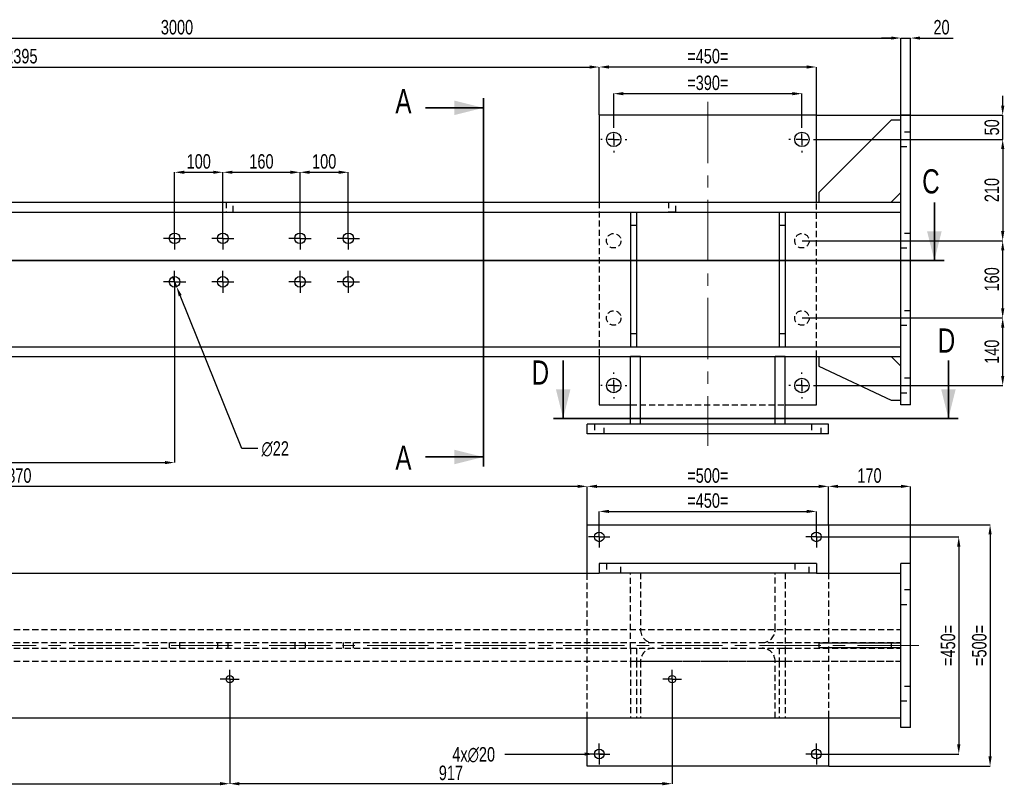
# Model space of a CAD drawing. Header units: millimetres. Extents: x 0 to 1189, y 0 to 841.
# Tile 23 of 29: x 757 to 961, y 454 to 612. Entities that reach past the tile are written whole.
import ezdxf

# ---------------------------------------------------------------- set-up
doc = ezdxf.new("R2010")
doc.units = ezdxf.units.MM
doc.header["$PDSIZE"] = -1
doc.linetypes.add('CENTERX2', pattern=[20.32, 12.7, -2.54, 2.54, -2.54])
doc.linetypes.add('HIDDEN', pattern=[1.905, 1.27, -0.635])
for name, color, linetype in [('COTES', 1, 'Continuous'), ('TRAIT-MIXTES', 3, 'CENTERX2'), ('TRAIT-TIRET', 2, 'HIDDEN')]:
    doc.layers.add(name, color=color, linetype=linetype)
doc.layers.add('TRAIT-FORT', color=4, linetype='Continuous', lineweight=25)
doc.styles.add('SLDTEXTSTYLE0', font='TXT', dxfattribs={"width": 0.75})
doc.dimstyles.new('SLDDIMSTYLE0', dxfattribs={"dimtxt": 3, "dimasz": 2, "dimexe": 0, "dimexo": 0.0625, "dimgap": 0.75, "dimtad": 1, "dimdec": 0, "dimlfac": 10, "dimrnd": 1e-09, "dimzin": 12, "dimdsep": 46, "dimtxsty": 'SLDTEXTSTYLE0', "dimsah": 1, "dimcen": 0.09, "dimadec": 0, "dimazin": 3, "dimtfac": 1, "dimtdec": 0, "dimtofl": 0, "dimtmove": 0, "dimatfit": 3, "dimfxl": 1, "dimfrac": 2, "dimtolj": 1, "dimtzin": 12, "dimarcsym": 0})
doc.dimstyles.new('SLDDIMSTYLE1', dxfattribs={"dimtxt": 3, "dimasz": 2, "dimexe": 0, "dimexo": 0.0625, "dimgap": 0.75, "dimtad": 1, "dimdec": 0, "dimlfac": 10, "dimrnd": 1e-09, "dimzin": 12, "dimdsep": 46, "dimtxsty": 'SLDTEXTSTYLE0', "dimsah": 1, "dimcen": 0.09, "dimadec": 0, "dimazin": 3, "dimtfac": 1, "dimtdec": 0, "dimtmove": 0, "dimatfit": 0, "dimfxl": 1, "dimfrac": 2, "dimtolj": 1, "dimtzin": 12, "dimarcsym": 0})
doc.dimstyles.new('SLDDIMSTYLE2', dxfattribs={"dimtxt": 3, "dimasz": 2, "dimexe": 0, "dimexo": 0.0625, "dimgap": 0.75, "dimtad": 0, "dimtih": 1, "dimtoh": 1, "dimdec": 0, "dimlfac": 10, "dimrnd": 1e-09, "dimzin": 12, "dimdsep": 46, "dimtxsty": 'SLDTEXTSTYLE0', "dimblk1": 'NONE', "dimsah": 1, "dimcen": 0, "dimadec": 0, "dimazin": 3, "dimtfac": 1, "dimtdec": 0, "dimtmove": 0, "dimatfit": 3, "dimldrblk": 'NONE', "dimfxl": 1, "dimfrac": 2, "dimtolj": 1, "dimtzin": 12, "dimarcsym": 0})
doc.dimstyles.new('SLDDIMSTYLE3', dxfattribs={"dimtxt": 3, "dimasz": 2, "dimexe": 0, "dimexo": 0.0625, "dimgap": 0.75, "dimtad": 0, "dimtih": 1, "dimtoh": 1, "dimdec": 0, "dimlfac": 10, "dimrnd": 1e-09, "dimzin": 12, "dimdsep": 46, "dimtxsty": 'SLDTEXTSTYLE0', "dimblk1": 'NONE', "dimsah": 1, "dimcen": 0, "dimadec": 0, "dimazin": 3, "dimtfac": 1, "dimtdec": 0, "dimtmove": 0, "dimatfit": 3, "dimldrblk": 'NONE', "dimfxl": 1, "dimfrac": 2, "dimtolj": 1, "dimtzin": 12, "dimarcsym": 0})

# ---------------------------------------------------------------- blocks, each defined once
blk = doc.blocks.new('_D_37')
at = {"layer": 'COTES', "color": 0, "lineweight": -2, "transparency": 16777216}
for p, q in [((686.75, 473.63), (686.75, 453.99)), ((800.97, 473.63), (800.97, 453.99)), ((688.75, 453.99), (798.97, 453.99))]:
    blk.add_line(p, q, dxfattribs=at)
at = {"layer": 'COTES', "color": 0, "transparency": 16777216}
for points in [[(688.75, 454.33), (688.75, 453.66), (686.75, 453.99)], [(798.97, 454.33), (798.97, 453.66), (800.97, 453.99)]]:
    blk.add_solid(points, dxfattribs=at)
at = {"layer": 'Defpoints', "color": 0, "transparency": 16777216}
for p in [(686.75, 473.69), (800.97, 473.69), (800.97, 453.99)]:
    blk.add_point(p, dxfattribs=at)
at = {"layer": 'COTES', "color": 0, "transparency": 16777216, "insert": (743.86, 457.74), "char_height": 3, "attachment_point": 2, "style": 'SLDTEXTSTYLE0'}
blk.add_mtext('\\A1;1142', dxfattribs=at)
blk = doc.blocks.new('_D_38')
at = {"layer": 'COTES', "color": 0, "lineweight": -2, "transparency": 16777216}
for p, q in [((800.97, 473.63), (800.97, 453.99)), ((892.65, 473.63), (892.65, 453.99)), ((890.65, 453.99), (802.97, 453.99))]:
    blk.add_line(p, q, dxfattribs=at)
at = {"layer": 'COTES', "color": 0, "transparency": 16777216}
for points in [[(802.97, 454.33), (802.97, 453.66), (800.97, 453.99)], [(890.65, 454.33), (890.65, 453.66), (892.65, 453.99)]]:
    blk.add_solid(points, dxfattribs=at)
at = {"layer": 'Defpoints', "color": 0, "transparency": 16777216}
for p in [(800.97, 473.69), (892.65, 473.69), (800.97, 453.99)]:
    blk.add_point(p, dxfattribs=at)
at = {"layer": 'COTES', "color": 0, "transparency": 16777216, "insert": (846.81, 457.74), "char_height": 3, "attachment_point": 2, "style": 'SLDTEXTSTYLE0'}
blk.add_mtext('\\A1;917', dxfattribs=at)
blk = doc.blocks.new('_D_40')
at = {"layer": 'COTES', "color": 0, "lineweight": -2, "transparency": 16777216}
for p, q in [((925.11, 507.64), (958.54, 507.64)), ((958.54, 505.64), (958.54, 459.64)), ((925.11, 457.64), (958.54, 457.64))]:
    blk.add_line(p, q, dxfattribs=at)
at = {"layer": 'COTES', "color": 0, "transparency": 16777216}
for points in [[(958.2, 505.64), (958.87, 505.64), (958.54, 507.64)], [(958.2, 459.64), (958.87, 459.64), (958.54, 457.64)]]:
    blk.add_solid(points, dxfattribs=at)
at = {"layer": 'Defpoints', "color": 0, "transparency": 16777216}
for p in [(925.05, 507.64), (925.05, 457.64), (958.54, 457.64)]:
    blk.add_point(p, dxfattribs=at)
at = {"layer": 'COTES', "color": 0, "transparency": 16777216, "insert": (954.79, 482.64), "char_height": 3, "attachment_point": 2, "rotation": 90, "style": 'SLDTEXTSTYLE0'}
blk.add_mtext('\\A1;=500=', dxfattribs=at)
blk = doc.blocks.new('_D_41')
at = {"layer": 'COTES', "color": 0, "lineweight": -2, "transparency": 16777216}
for p, q in [((922.61, 505.14), (952.05, 505.14)), ((952.05, 503.14), (952.05, 462.14)), ((922.61, 460.14), (952.05, 460.14))]:
    blk.add_line(p, q, dxfattribs=at)
at = {"layer": 'COTES', "color": 0, "transparency": 16777216}
for points in [[(951.71, 503.14), (952.38, 503.14), (952.05, 505.14)], [(951.71, 462.14), (952.38, 462.14), (952.05, 460.14)]]:
    blk.add_solid(points, dxfattribs=at)
at = {"layer": 'Defpoints', "color": 0, "transparency": 16777216}
for p in [(922.55, 505.14), (922.55, 460.14), (952.05, 460.14)]:
    blk.add_point(p, dxfattribs=at)
at = {"layer": 'COTES', "color": 0, "transparency": 16777216, "insert": (948.3, 482.64), "char_height": 3, "attachment_point": 2, "rotation": 90, "style": 'SLDTEXTSTYLE0'}
blk.add_mtext('\\A1;=450=', dxfattribs=at)
blk = doc.blocks.new('_D_42')
at = {"layer": 'COTES', "color": 0, "lineweight": -2, "transparency": 16777216}
for p, q in [((857.98, 460.08), (874.55, 460.14)), ((878.55, 460.15), (876.55, 460.14))]:
    blk.add_line(p, q, dxfattribs=at)
at = {"layer": 'COTES', "color": 0, "transparency": 16777216}
blk.add_solid([(874.54, 460.47), (874.55, 459.8), (876.55, 460.14)], dxfattribs=at)
at = {"layer": 'Defpoints', "color": 0, "transparency": 16777216}
for p in [(876.55, 460.14), (878.55, 460.15)]:
    blk.add_point(p, dxfattribs=at)
at = {"layer": 'COTES', "color": 0, "transparency": 16777216, "insert": (847.1, 461.58), "char_height": 3, "attachment_point": 1, "style": 'SLDTEXTSTYLE0'}
blk.add_mtext('\\A1;4x∅20', dxfattribs=at)
blk = doc.blocks.new('_None')
blk = doc.blocks.new('_D_43')
at = {"layer": 'COTES', "color": 0, "lineweight": -2, "transparency": 16777216}
for p, q in [((877.55, 505.21), (877.55, 510.41)), ((879.55, 510.41), (920.55, 510.41)), ((922.55, 505.21), (922.55, 510.41))]:
    blk.add_line(p, q, dxfattribs=at)
at = {"layer": 'COTES', "color": 0, "transparency": 16777216}
for points in [[(879.55, 510.74), (879.55, 510.08), (877.55, 510.41)], [(920.55, 510.74), (920.55, 510.08), (922.55, 510.41)]]:
    blk.add_solid(points, dxfattribs=at)
at = {"layer": 'Defpoints', "color": 0, "transparency": 16777216}
for p in [(922.55, 510.41), (877.55, 505.14), (922.55, 505.14)]:
    blk.add_point(p, dxfattribs=at)
at = {"layer": 'COTES', "color": 0, "transparency": 16777216, "insert": (900.05, 514.16), "char_height": 3, "attachment_point": 2, "style": 'SLDTEXTSTYLE0'}
blk.add_mtext('\\A1;=450=', dxfattribs=at)
blk = doc.blocks.new('_D_44')
at = {"layer": 'COTES', "color": 0, "lineweight": -2, "transparency": 16777216}
for p, q in [((875.05, 507.71), (875.05, 515.6)), ((877.05, 515.6), (923.05, 515.6)), ((925.05, 507.71), (925.05, 515.6))]:
    blk.add_line(p, q, dxfattribs=at)
at = {"layer": 'COTES', "color": 0, "transparency": 16777216}
for points in [[(877.05, 515.93), (877.05, 515.27), (875.05, 515.6)], [(923.05, 515.93), (923.05, 515.27), (925.05, 515.6)]]:
    blk.add_solid(points, dxfattribs=at)
at = {"layer": 'Defpoints', "color": 0, "transparency": 16777216}
for p in [(925.05, 515.6), (875.05, 507.64), (925.05, 507.64)]:
    blk.add_point(p, dxfattribs=at)
at = {"layer": 'COTES', "color": 0, "transparency": 16777216, "insert": (900.05, 519.35), "char_height": 3, "attachment_point": 2, "style": 'SLDTEXTSTYLE0'}
blk.add_mtext('\\A1;=500=', dxfattribs=at)
blk = doc.blocks.new('_D_45')
at = {"layer": 'COTES', "color": 0, "lineweight": -2, "transparency": 16777216}
for p, q in [((925.05, 507.71), (925.05, 515.6)), ((927.05, 515.6), (940.05, 515.6)), ((942.05, 499.71), (942.05, 515.6))]:
    blk.add_line(p, q, dxfattribs=at)
at = {"layer": 'COTES', "color": 0, "transparency": 16777216}
for points in [[(927.05, 515.93), (927.05, 515.27), (925.05, 515.6)], [(940.05, 515.93), (940.05, 515.27), (942.05, 515.6)]]:
    blk.add_solid(points, dxfattribs=at)
at = {"layer": 'Defpoints', "color": 0, "transparency": 16777216}
for p in [(942.05, 515.6), (925.05, 507.64), (942.05, 499.64)]:
    blk.add_point(p, dxfattribs=at)
at = {"layer": 'COTES', "color": 0, "transparency": 16777216, "insert": (933.55, 519.35), "char_height": 3, "attachment_point": 2, "style": 'SLDTEXTSTYLE0'}
blk.add_mtext('\\A1;170', dxfattribs=at)
blk = doc.blocks.new('_D_46')
at = {"layer": 'COTES', "color": 0, "lineweight": -2, "transparency": 16777216}
for p, q in [((638.05, 499.71), (638.05, 515.6)), ((873.05, 515.6), (640.05, 515.6)), ((875.05, 507.71), (875.05, 515.6))]:
    blk.add_line(p, q, dxfattribs=at)
at = {"layer": 'COTES', "color": 0, "transparency": 16777216}
for points in [[(640.05, 515.93), (640.05, 515.27), (638.05, 515.6)], [(873.05, 515.93), (873.05, 515.27), (875.05, 515.6)]]:
    blk.add_solid(points, dxfattribs=at)
at = {"layer": 'Defpoints', "color": 0, "transparency": 16777216}
for p in [(638.05, 515.6), (875.05, 507.64), (638.05, 499.64)]:
    blk.add_point(p, dxfattribs=at)
at = {"layer": 'COTES', "color": 0, "transparency": 16777216, "insert": (756.55, 519.35), "char_height": 3, "attachment_point": 2, "style": 'SLDTEXTSTYLE0'}
blk.add_mtext('\\A1;2370', dxfattribs=at)
blk = doc.blocks.new('SW_CENTERMARKSYMBOL_36')
at = {"layer": 'TRAIT-MIXTES', "color": 0}
for p, q in [((-1.2, 0), (-1.95, 0)), ((0, 0), (-1.2, 0)), ((0, 1.2), (0, 1.95)), ((0, 0), (0, 1.2)), ((0, 0), (0, -1.2)), ((0, 0), (1.2, 0)), ((1.2, 0), (1.95, 0)), ((0, -1.2), (0, -1.95))]:
    blk.add_line(p, q, dxfattribs=at)
blk = doc.blocks.new('SW_CENTERMARKSYMBOL_37')
at = {"layer": 'TRAIT-MIXTES', "color": 0}
for p, q in [((-1.2, 0), (-1.95, 0)), ((0, 0), (-1.2, 0)), ((0, 1.2), (0, 1.95)), ((0, 0), (0, 1.2)), ((0, 0), (0, -1.2)), ((0, 0), (1.2, 0)), ((1.2, 0), (1.95, 0)), ((0, -1.2), (0, -1.95))]:
    blk.add_line(p, q, dxfattribs=at)
blk = doc.blocks.new('SW_CENTERMARKSYMBOL_38')
at = {"layer": 'TRAIT-MIXTES', "color": 0}
for p, q in [((0, 1.2), (0, 2.2)), ((-1.2, 0), (-2.2, 0)), ((0, 0), (-1.2, 0)), ((0, 0), (0, 1.2)), ((0, 0), (0, -1.2)), ((0, 0), (1.2, 0)), ((1.2, 0), (2.2, 0)), ((0, -1.2), (0, -2.2))]:
    blk.add_line(p, q, dxfattribs=at)
blk = doc.blocks.new('SW_CENTERMARKSYMBOL_39')
at = {"layer": 'TRAIT-MIXTES', "color": 0}
for p, q in [((0, 1.2), (0, 2.2)), ((-1.2, 0), (-2.2, 0)), ((0, 0), (-1.2, 0)), ((0, 0), (0, 1.2)), ((0, 0), (0, -1.2)), ((0, 0), (1.2, 0)), ((1.2, 0), (2.2, 0)), ((0, -1.2), (0, -2.2))]:
    blk.add_line(p, q, dxfattribs=at)
blk = doc.blocks.new('SW_CENTERMARKSYMBOL_40')
at = {"layer": 'TRAIT-MIXTES', "color": 0}
for p, q in [((0, 1.2), (0, 2.2)), ((-1.2, 0), (-2.2, 0)), ((0, 0), (-1.2, 0)), ((0, 0), (0, 1.2)), ((0, 0), (0, -1.2)), ((0, 0), (1.2, 0)), ((1.2, 0), (2.2, 0)), ((0, -1.2), (0, -2.2))]:
    blk.add_line(p, q, dxfattribs=at)
blk = doc.blocks.new('SW_CENTERMARKSYMBOL_41')
at = {"layer": 'TRAIT-MIXTES', "color": 0}
for p, q in [((0, 1.2), (0, 2.2)), ((-1.2, 0), (-2.2, 0)), ((0, 0), (-1.2, 0)), ((0, 0), (0, 1.2)), ((0, 0), (0, -1.2)), ((0, 0), (1.2, 0)), ((1.2, 0), (2.2, 0)), ((0, -1.2), (0, -2.2))]:
    blk.add_line(p, q, dxfattribs=at)
blk = doc.blocks.new('_D_51')
at = {"layer": 'COTES', "color": 0, "lineweight": -2, "transparency": 16777216}
for p, q in [((640.05, 592.55), (640.05, 608.49)), ((642.05, 608.49), (938.05, 608.49)), ((940.05, 592.55), (940.05, 608.49))]:
    blk.add_line(p, q, dxfattribs=at)
at = {"layer": 'COTES', "color": 0, "transparency": 16777216}
for points in [[(642.05, 608.82), (642.05, 608.16), (640.05, 608.49)], [(938.05, 608.82), (938.05, 608.16), (940.05, 608.49)]]:
    blk.add_solid(points, dxfattribs=at)
at = {"layer": 'Defpoints', "color": 0, "transparency": 16777216}
for p in [(940.05, 608.49), (640.05, 592.49), (940.05, 592.49)]:
    blk.add_point(p, dxfattribs=at)
at = {"layer": 'COTES', "color": 0, "transparency": 16777216, "insert": (790.05, 612.24), "char_height": 3, "attachment_point": 2, "style": 'SLDTEXTSTYLE0'}
blk.add_mtext('\\A1;3000', dxfattribs=at)
blk = doc.blocks.new('_D_52')
at = {"layer": 'COTES', "color": 0, "lineweight": -2, "transparency": 16777216}
for p, q in [((938.05, 608.49), (936.05, 608.49)), ((940.05, 592.55), (940.05, 608.49)), ((940.05, 608.49), (942.05, 608.49)), ((942.05, 592.55), (942.05, 608.49)), ((944.05, 608.49), (950.92, 608.49))]:
    blk.add_line(p, q, dxfattribs=at)
at = {"layer": 'COTES', "color": 0, "transparency": 16777216}
for points in [[(938.05, 608.82), (938.05, 608.16), (940.05, 608.49)], [(944.05, 608.82), (944.05, 608.16), (942.05, 608.49)]]:
    blk.add_solid(points, dxfattribs=at)
at = {"layer": 'Defpoints', "color": 0, "transparency": 16777216}
for p in [(940.05, 608.49), (940.05, 592.49), (942.05, 592.49)]:
    blk.add_point(p, dxfattribs=at)
at = {"layer": 'COTES', "color": 0, "transparency": 16777216, "insert": (948.48, 612.24), "char_height": 3, "attachment_point": 2, "style": 'SLDTEXTSTYLE0'}
blk.add_mtext('\\A1;20', dxfattribs=at)
blk = doc.blocks.new('_D_53')
at = {"layer": 'COTES', "color": 0, "lineweight": -2, "transparency": 16777216}
for p, q in [((638.05, 592.55), (638.05, 602.49)), ((640.05, 602.49), (875.55, 602.49)), ((877.55, 592.55), (877.55, 602.49))]:
    blk.add_line(p, q, dxfattribs=at)
at = {"layer": 'COTES', "color": 0, "transparency": 16777216}
for points in [[(640.05, 602.82), (640.05, 602.16), (638.05, 602.49)], [(875.55, 602.82), (875.55, 602.16), (877.55, 602.49)]]:
    blk.add_solid(points, dxfattribs=at)
at = {"layer": 'Defpoints', "color": 0, "transparency": 16777216}
for p in [(877.55, 602.49), (638.05, 592.49), (877.55, 592.49)]:
    blk.add_point(p, dxfattribs=at)
at = {"layer": 'COTES', "color": 0, "transparency": 16777216, "insert": (757.8, 606.24), "char_height": 3, "attachment_point": 2, "style": 'SLDTEXTSTYLE0'}
blk.add_mtext('\\A1;2395', dxfattribs=at)
blk = doc.blocks.new('_D_54')
at = {"layer": 'COTES', "color": 0, "lineweight": -2, "transparency": 16777216}
for p, q in [((877.55, 592.55), (877.55, 602.49)), ((920.55, 602.49), (879.55, 602.49)), ((922.55, 592.55), (922.55, 602.49))]:
    blk.add_line(p, q, dxfattribs=at)
at = {"layer": 'COTES', "color": 0, "transparency": 16777216}
for points in [[(879.55, 602.82), (879.55, 602.16), (877.55, 602.49)], [(920.55, 602.82), (920.55, 602.16), (922.55, 602.49)]]:
    blk.add_solid(points, dxfattribs=at)
at = {"layer": 'Defpoints', "color": 0, "transparency": 16777216}
for p in [(877.55, 602.49), (877.55, 592.49), (922.55, 592.49)]:
    blk.add_point(p, dxfattribs=at)
at = {"layer": 'COTES', "color": 0, "transparency": 16777216, "insert": (900.05, 606.24), "char_height": 3, "attachment_point": 2, "style": 'SLDTEXTSTYLE0'}
blk.add_mtext('\\A1;=450=', dxfattribs=at)
blk = doc.blocks.new('_D_58')
at = {"layer": 'COTES', "color": 0, "lineweight": -2, "transparency": 16777216}
for p, q in [((789.55, 569.35), (789.55, 580.68)), ((791.55, 580.68), (797.55, 580.68)), ((799.55, 569.35), (799.55, 580.68))]:
    blk.add_line(p, q, dxfattribs=at)
at = {"layer": 'COTES', "color": 0, "transparency": 16777216}
for points in [[(791.55, 581.01), (791.55, 580.35), (789.55, 580.68)], [(797.55, 581.01), (797.55, 580.35), (799.55, 580.68)]]:
    blk.add_solid(points, dxfattribs=at)
at = {"layer": 'Defpoints', "color": 0, "transparency": 16777216}
for p in [(799.55, 580.68), (789.55, 569.29), (799.55, 569.29)]:
    blk.add_point(p, dxfattribs=at)
at = {"layer": 'COTES', "color": 0, "transparency": 16777216, "insert": (794.55, 584.43), "char_height": 3, "attachment_point": 2, "style": 'SLDTEXTSTYLE0'}
blk.add_mtext('\\A1;100', dxfattribs=at)
blk = doc.blocks.new('_D_59')
at = {"layer": 'COTES', "color": 0, "lineweight": -2, "transparency": 16777216}
for p, q in [((799.55, 569.35), (799.55, 580.68)), ((801.55, 580.68), (813.55, 580.68)), ((815.55, 569.35), (815.55, 580.68))]:
    blk.add_line(p, q, dxfattribs=at)
at = {"layer": 'COTES', "color": 0, "transparency": 16777216}
for points in [[(801.55, 581.01), (801.55, 580.35), (799.55, 580.68)], [(813.55, 581.01), (813.55, 580.35), (815.55, 580.68)]]:
    blk.add_solid(points, dxfattribs=at)
at = {"layer": 'Defpoints', "color": 0, "transparency": 16777216}
for p in [(815.55, 580.68), (799.55, 569.29), (815.55, 569.29)]:
    blk.add_point(p, dxfattribs=at)
at = {"layer": 'COTES', "color": 0, "transparency": 16777216, "insert": (807.55, 584.43), "char_height": 3, "attachment_point": 2, "style": 'SLDTEXTSTYLE0'}
blk.add_mtext('\\A1;160', dxfattribs=at)
blk = doc.blocks.new('_D_60')
at = {"layer": 'COTES', "color": 0, "lineweight": -2, "transparency": 16777216}
for p, q in [((815.55, 569.35), (815.55, 580.68)), ((817.55, 580.68), (823.55, 580.68)), ((825.55, 569.35), (825.55, 580.68))]:
    blk.add_line(p, q, dxfattribs=at)
at = {"layer": 'COTES', "color": 0, "transparency": 16777216}
for points in [[(817.55, 581.01), (817.55, 580.35), (815.55, 580.68)], [(823.55, 581.01), (823.55, 580.35), (825.55, 580.68)]]:
    blk.add_solid(points, dxfattribs=at)
at = {"layer": 'Defpoints', "color": 0, "transparency": 16777216}
for p in [(825.55, 580.68), (815.55, 569.29), (825.55, 569.29)]:
    blk.add_point(p, dxfattribs=at)
at = {"layer": 'COTES', "color": 0, "transparency": 16777216, "insert": (820.55, 584.43), "char_height": 3, "attachment_point": 2, "style": 'SLDTEXTSTYLE0'}
blk.add_mtext('\\A1;100', dxfattribs=at)
blk = doc.blocks.new('_D_62')
at = {"layer": 'COTES', "color": 0, "lineweight": -2, "transparency": 16777216}
for p, q in [((675.35, 555.63), (675.35, 520.53)), ((789.55, 555.63), (789.55, 520.53)), ((677.35, 520.53), (787.55, 520.53))]:
    blk.add_line(p, q, dxfattribs=at)
at = {"layer": 'COTES', "color": 0, "transparency": 16777216}
for points in [[(677.35, 520.86), (677.35, 520.2), (675.35, 520.53)], [(787.55, 520.86), (787.55, 520.2), (789.55, 520.53)]]:
    blk.add_solid(points, dxfattribs=at)
at = {"layer": 'Defpoints', "color": 0, "transparency": 16777216}
for p in [(675.35, 555.69), (789.55, 555.69), (789.55, 520.53)]:
    blk.add_point(p, dxfattribs=at)
at = {"layer": 'COTES', "color": 0, "transparency": 16777216, "insert": (732.45, 524.28), "char_height": 3, "attachment_point": 2, "style": 'SLDTEXTSTYLE0'}
blk.add_mtext('\\A1;1142', dxfattribs=at)
blk = doc.blocks.new('_D_63')
at = {"layer": 'COTES', "color": 0, "lineweight": -2, "transparency": 16777216}
for p, q in [((880.55, 590.25), (880.55, 596.97)), ((882.55, 596.97), (917.55, 596.97)), ((919.55, 590.25), (919.55, 596.97))]:
    blk.add_line(p, q, dxfattribs=at)
at = {"layer": 'COTES', "color": 0, "transparency": 16777216}
for points in [[(882.55, 597.3), (882.55, 596.63), (880.55, 596.97)], [(917.55, 597.3), (917.55, 596.63), (919.55, 596.97)]]:
    blk.add_solid(points, dxfattribs=at)
at = {"layer": 'Defpoints', "color": 0, "transparency": 16777216}
for p in [(919.55, 596.97), (880.55, 590.19), (919.55, 590.19)]:
    blk.add_point(p, dxfattribs=at)
at = {"layer": 'COTES', "color": 0, "transparency": 16777216, "insert": (900.05, 600.72), "char_height": 3, "attachment_point": 2, "style": 'SLDTEXTSTYLE0'}
blk.add_mtext('\\A1;=390=', dxfattribs=at)
blk = doc.blocks.new('_D_64')
at = {"layer": 'COTES', "color": 0, "lineweight": -2, "transparency": 16777216}
for p, q in [((961.15, 594.49), (961.15, 596.49)), ((922.61, 592.49), (961.15, 592.49)), ((961.15, 587.49), (961.15, 592.49)), ((922.31, 587.49), (961.15, 587.49)), ((961.15, 585.49), (961.15, 583.49))]:
    blk.add_line(p, q, dxfattribs=at)
at = {"layer": 'COTES', "color": 0, "transparency": 16777216}
for points in [[(960.82, 594.49), (961.49, 594.49), (961.15, 592.49)], [(960.82, 585.49), (961.49, 585.49), (961.15, 587.49)]]:
    blk.add_solid(points, dxfattribs=at)
at = {"layer": 'Defpoints', "color": 0, "transparency": 16777216}
for p in [(922.55, 592.49), (961.15, 592.49), (922.25, 587.49)]:
    blk.add_point(p, dxfattribs=at)
at = {"layer": 'COTES', "color": 0, "transparency": 16777216, "insert": (957.4, 589.99), "char_height": 3, "attachment_point": 2, "rotation": 90, "style": 'SLDTEXTSTYLE0'}
blk.add_mtext('\\A1;50', dxfattribs=at)
blk = doc.blocks.new('_D_65')
at = {"layer": 'COTES', "color": 0, "lineweight": -2, "transparency": 16777216}
for p, q in [((922.31, 587.49), (961.15, 587.49)), ((961.15, 585.49), (961.15, 568.49)), ((919.61, 566.49), (961.15, 566.49))]:
    blk.add_line(p, q, dxfattribs=at)
at = {"layer": 'COTES', "color": 0, "transparency": 16777216}
for points in [[(960.82, 585.49), (961.49, 585.49), (961.15, 587.49)], [(960.82, 568.49), (961.49, 568.49), (961.15, 566.49)]]:
    blk.add_solid(points, dxfattribs=at)
at = {"layer": 'Defpoints', "color": 0, "transparency": 16777216}
for p in [(922.25, 587.49), (919.55, 566.49), (961.15, 566.49)]:
    blk.add_point(p, dxfattribs=at)
at = {"layer": 'COTES', "color": 0, "transparency": 16777216, "insert": (957.4, 576.99), "char_height": 3, "attachment_point": 2, "rotation": 90, "style": 'SLDTEXTSTYLE0'}
blk.add_mtext('\\A1;210', dxfattribs=at)
blk = doc.blocks.new('_D_66')
at = {"layer": 'COTES', "color": 0, "lineweight": -2, "transparency": 16777216}
for p, q in [((919.61, 566.49), (961.15, 566.49)), ((961.15, 552.49), (961.15, 564.49)), ((919.61, 550.49), (961.15, 550.49))]:
    blk.add_line(p, q, dxfattribs=at)
at = {"layer": 'COTES', "color": 0, "transparency": 16777216}
for points in [[(960.82, 564.49), (961.49, 564.49), (961.15, 566.49)], [(960.82, 552.49), (961.49, 552.49), (961.15, 550.49)]]:
    blk.add_solid(points, dxfattribs=at)
at = {"layer": 'Defpoints', "color": 0, "transparency": 16777216}
for p in [(919.55, 566.49), (961.15, 566.49), (919.55, 550.49)]:
    blk.add_point(p, dxfattribs=at)
at = {"layer": 'COTES', "color": 0, "transparency": 16777216, "insert": (957.4, 558.49), "char_height": 3, "attachment_point": 2, "rotation": 90, "style": 'SLDTEXTSTYLE0'}
blk.add_mtext('\\A1;160', dxfattribs=at)
blk = doc.blocks.new('_D_67')
at = {"layer": 'COTES', "color": 0, "lineweight": -2, "transparency": 16777216}
for p, q in [((919.61, 550.49), (961.15, 550.49)), ((961.15, 538.49), (961.15, 548.49)), ((922.31, 536.49), (961.15, 536.49))]:
    blk.add_line(p, q, dxfattribs=at)
at = {"layer": 'COTES', "color": 0, "transparency": 16777216}
for points in [[(960.82, 548.49), (961.49, 548.49), (961.15, 550.49)], [(960.82, 538.49), (961.49, 538.49), (961.15, 536.49)]]:
    blk.add_solid(points, dxfattribs=at)
at = {"layer": 'Defpoints', "color": 0, "transparency": 16777216}
for p in [(919.55, 550.49), (961.15, 550.49), (922.25, 536.49)]:
    blk.add_point(p, dxfattribs=at)
at = {"layer": 'COTES', "color": 0, "transparency": 16777216, "insert": (957.4, 543.49), "char_height": 3, "attachment_point": 2, "rotation": 90, "style": 'SLDTEXTSTYLE0'}
blk.add_mtext('\\A1;140', dxfattribs=at)
blk = doc.blocks.new('_D_70')
at = {"layer": 'COTES', "color": 0, "lineweight": -2, "transparency": 16777216}
for p, q in [((789.14, 559.01), (789.97, 556.97)), ((803.51, 523.45), (790.71, 555.12)), ((806.81, 523.45), (803.51, 523.45))]:
    blk.add_line(p, q, dxfattribs=at)
at = {"layer": 'COTES', "color": 0, "transparency": 16777216}
blk.add_solid([(791.02, 555.24), (790.41, 554.99), (789.97, 556.97)], dxfattribs=at)
at = {"layer": 'Defpoints', "color": 0, "transparency": 16777216}
for p in [(789.14, 559.01), (789.97, 556.97)]:
    blk.add_point(p, dxfattribs=at)
at = {"layer": 'COTES', "color": 0, "transparency": 16777216, "insert": (807.56, 524.95), "char_height": 3, "attachment_point": 1, "style": 'SLDTEXTSTYLE0'}
blk.add_mtext('\\A1;∅22', dxfattribs=at)
blk = doc.blocks.new('SW_CENTERMARKSYMBOL_50')
at = {"layer": 'TRAIT-MIXTES', "color": 0}
for p, q in [((0, 1.2), (0, 2.3)), ((-1.2, 0), (-2.3, 0)), ((0, 0), (-1.2, 0)), ((0, 0), (0, 1.2)), ((0, 0), (0, -1.2)), ((0, 0), (1.2, 0)), ((1.2, 0), (2.3, 0)), ((0, -1.2), (0, -2.3))]:
    blk.add_line(p, q, dxfattribs=at)
blk = doc.blocks.new('SW_CENTERMARKSYMBOL_51')
at = {"layer": 'TRAIT-MIXTES', "color": 0}
for p, q in [((0, 1.2), (0, 2.3)), ((-1.2, 0), (-2.3, 0)), ((0, 0), (-1.2, 0)), ((0, 0), (0, 1.2)), ((0, 0), (0, -1.2)), ((0, 0), (1.2, 0)), ((1.2, 0), (2.3, 0)), ((0, -1.2), (0, -2.3))]:
    blk.add_line(p, q, dxfattribs=at)
blk = doc.blocks.new('SW_CENTERMARKSYMBOL_52')
at = {"layer": 'TRAIT-MIXTES', "color": 0}
for p, q in [((0, 1.2), (0, 2.3)), ((-1.2, 0), (-2.3, 0)), ((0, 0), (-1.2, 0)), ((0, 0), (0, 1.2)), ((0, 0), (0, -1.2)), ((0, 0), (1.2, 0)), ((1.2, 0), (2.3, 0)), ((0, -1.2), (0, -2.3))]:
    blk.add_line(p, q, dxfattribs=at)
blk = doc.blocks.new('SW_CENTERMARKSYMBOL_53')
at = {"layer": 'TRAIT-MIXTES', "color": 0}
for p, q in [((0, 1.2), (0, 2.3)), ((-1.2, 0), (-2.3, 0)), ((0, 0), (-1.2, 0)), ((0, 0), (0, 1.2)), ((0, 0), (0, -1.2)), ((0, 0), (1.2, 0)), ((1.2, 0), (2.3, 0)), ((0, -1.2), (0, -2.3))]:
    blk.add_line(p, q, dxfattribs=at)
blk = doc.blocks.new('SW_CENTERMARKSYMBOL_54')
at = {"layer": 'TRAIT-MIXTES', "color": 0}
for p, q in [((0, 1.2), (0, 2.3)), ((-1.2, 0), (-2.3, 0)), ((0, 0), (-1.2, 0)), ((0, 0), (0, 1.2)), ((0, 0), (0, -1.2)), ((0, 0), (1.2, 0)), ((1.2, 0), (2.3, 0)), ((0, -1.2), (0, -2.3))]:
    blk.add_line(p, q, dxfattribs=at)
blk = doc.blocks.new('SW_CENTERMARKSYMBOL_55')
at = {"layer": 'TRAIT-MIXTES', "color": 0}
for p, q in [((0, 1.2), (0, 2.3)), ((-1.2, 0), (-2.3, 0)), ((0, 0), (-1.2, 0)), ((0, 0), (0, 1.2)), ((0, 0), (0, -1.2)), ((0, 0), (1.2, 0)), ((1.2, 0), (2.3, 0)), ((0, -1.2), (0, -2.3))]:
    blk.add_line(p, q, dxfattribs=at)
blk = doc.blocks.new('SW_CENTERMARKSYMBOL_56')
at = {"layer": 'TRAIT-MIXTES', "color": 0}
for p, q in [((0, 1.2), (0, 2.3)), ((-1.2, 0), (-2.3, 0)), ((0, 0), (-1.2, 0)), ((0, 0), (0, 1.2)), ((0, 0), (0, -1.2)), ((0, 0), (1.2, 0)), ((1.2, 0), (2.3, 0)), ((0, -1.2), (0, -2.3))]:
    blk.add_line(p, q, dxfattribs=at)
blk = doc.blocks.new('SW_CENTERMARKSYMBOL_57')
at = {"layer": 'TRAIT-MIXTES', "color": 0}
for p, q in [((0, 1.2), (0, 2.3)), ((-1.2, 0), (-2.3, 0)), ((0, 0), (-1.2, 0)), ((0, 0), (0, 1.2)), ((0, 0), (0, -1.2)), ((0, 0), (1.2, 0)), ((1.2, 0), (2.3, 0)), ((0, -1.2), (0, -2.3))]:
    blk.add_line(p, q, dxfattribs=at)
blk = doc.blocks.new('SW_CENTERMARKSYMBOL_58')
at = {"layer": 'TRAIT-MIXTES', "color": 0}
for p, q in [((0, 2.4), (0, 2.7)), ((-2.4, 0), (-2.7, 0)), ((0, 0), (-1.2, 0)), ((0, 0), (0, 1.2)), ((0, 0), (0, -1.2)), ((0, 0), (1.2, 0)), ((2.4, 0), (2.7, 0)), ((0, -2.4), (0, -2.7))]:
    blk.add_line(p, q, dxfattribs=at)
blk = doc.blocks.new('SW_CENTERMARKSYMBOL_59')
at = {"layer": 'TRAIT-MIXTES', "color": 0}
for p, q in [((0, 2.4), (0, 2.7)), ((-2.4, 0), (-2.7, 0)), ((0, 0), (-1.2, 0)), ((0, 0), (0, 1.2)), ((0, 0), (0, -1.2)), ((0, 0), (1.2, 0)), ((2.4, 0), (2.7, 0)), ((0, -2.4), (0, -2.7))]:
    blk.add_line(p, q, dxfattribs=at)
blk = doc.blocks.new('SW_CENTERMARKSYMBOL_60')
at = {"layer": 'TRAIT-MIXTES', "color": 0}
for p, q in [((0, 2.4), (0, 2.7)), ((-2.4, 0), (-2.7, 0)), ((0, 0), (-1.2, 0)), ((0, 0), (0, 1.2)), ((0, 0), (0, -1.2)), ((0, 0), (1.2, 0)), ((2.4, 0), (2.7, 0)), ((0, -2.4), (0, -2.7))]:
    blk.add_line(p, q, dxfattribs=at)
blk = doc.blocks.new('SW_CENTERMARKSYMBOL_61')
at = {"layer": 'TRAIT-MIXTES', "color": 0}
for p, q in [((0, 2.4), (0, 2.7)), ((-2.4, 0), (-2.7, 0)), ((0, 0), (-1.2, 0)), ((0, 0), (0, 1.2)), ((0, 0), (0, -1.2)), ((0, 0), (1.2, 0)), ((2.4, 0), (2.7, 0)), ((0, -2.4), (0, -2.7))]:
    blk.add_line(p, q, dxfattribs=at)

msp = doc.modelspace()

# ---------------------------------------------------------------- linework, layer by layer
at = {"lineweight": 35}
for p, q in [((853.53, 596.04), (853.53, 519.69)), ((841.53, 594.04), (853.53, 594.04)), ((946.99, 574.41), (946.99, 562.41)), ((948.99, 562.41), (632.63, 562.41)), ((870.07, 541.69), (870.07, 529.69)), ((949.91, 541.69), (949.91, 529.69)), ((868.07, 529.69), (951.91, 529.69)), ((841.53, 521.69), (853.53, 521.69))]:
    msp.add_line(p, q, dxfattribs=at)
for points in [[(853.53, 594.04), (847.53, 595.54), (847.53, 592.54)], [(946.99, 562.41), (948.49, 568.41), (945.49, 568.41)], [(870.07, 529.69), (871.57, 535.69), (868.57, 535.69)], [(949.91, 529.69), (951.41, 535.69), (948.41, 535.69)], [(853.53, 521.69), (847.53, 523.19), (847.53, 520.19)]]:
    msp.add_solid(points, dxfattribs=at)
at = {"layer": 'TRAIT-FORT', "lineweight": 25}
for p, q in [((877.55, 592.49), (877.55, 574.49)), ((922.55, 592.49), (877.55, 592.49)), ((922.55, 574.49), (922.55, 592.49)), ((942.05, 592.49), (940.05, 592.49)), ((940.05, 532.49), (940.05, 592.49)), ((942.05, 532.49), (942.05, 592.49)), ((938.05, 591.49), (923.05, 576.49)), ((940.05, 591.49), (938.05, 591.49)), ((923.05, 576.49), (923.05, 574.49)), ((938.05, 574.49), (940.05, 576.49)), ((640.05, 574.49), (940.05, 574.49)), ((640.05, 572.44), (940.05, 572.44)), ((884.05, 572.44), (885.25, 572.44)), ((884.05, 572.44), (884.05, 544.54)), ((885.25, 572.44), (885.25, 544.54)), ((914.85, 572.44), (914.85, 544.54)), ((914.85, 572.44), (916.05, 572.44)), ((916.05, 572.44), (916.05, 544.54)), ((640.05, 544.54), (940.05, 544.54)), ((884.05, 544.54), (885.25, 544.54)), ((914.85, 544.54), (916.05, 544.54)), ((640.05, 542.49), (940.05, 542.49)), ((877.55, 542.49), (877.55, 532.49)), ((884.05, 528.49), (884.05, 542.49)), ((886.1, 542.49), (884.05, 542.49)), ((886.1, 528.49), (886.1, 542.49)), ((914, 528.49), (914, 542.49)), ((916.05, 542.49), (914, 542.49)), ((916.05, 528.49), (916.05, 542.49)), ((922.55, 532.49), (922.55, 542.49)), ((923.05, 542.49), (923.05, 540.49)), ((940.05, 540.49), (938.05, 542.49)), ((923.05, 540.49), (938.05, 533.49)), ((938.05, 533.49), (940.05, 533.49)), ((877.55, 532.49), (884.05, 532.49)), ((916.05, 532.49), (922.55, 532.49)), ((942.05, 532.49), (940.05, 532.49)), ((875.05, 526.49), (875.05, 528.49)), ((925.05, 528.49), (875.05, 528.49)), ((925.05, 526.49), (925.05, 528.49)), ((925.05, 526.49), (875.05, 526.49)), ((875.05, 507.64), (925.05, 507.64)), ((875.05, 497.64), (875.05, 507.64)), ((925.05, 507.64), (925.05, 497.64)), ((922.55, 499.64), (877.55, 499.64)), ((877.55, 499.64), (877.55, 497.64)), ((922.55, 499.64), (922.55, 497.64)), ((940.05, 465.64), (940.05, 499.64)), ((942.05, 499.64), (940.05, 499.64)), ((942.05, 465.64), (942.05, 499.64)), ((640.05, 497.64), (877.55, 497.64)), ((922.55, 497.64), (877.55, 497.64)), ((922.55, 497.64), (940.05, 497.64)), ((923.05, 483.14), (923.05, 482.14)), ((938.05, 483.14), (923.05, 483.14)), ((938.05, 482.14), (923.05, 482.14)), ((938.05, 483.14), (938.05, 482.14)), ((940.05, 483.14), (938.05, 483.14)), ((940.05, 482.14), (938.05, 482.14)), ((640.05, 467.64), (940.05, 467.64)), ((875.05, 457.64), (875.05, 467.64)), ((925.05, 467.64), (925.05, 457.64)), ((942.05, 465.64), (940.05, 465.64)), ((925.05, 457.64), (875.05, 457.64))]:
    msp.add_line(p, q, dxfattribs=at)
for centre, radius in [((880.55, 587.49), 1.5), ((919.55, 587.49), 1.5), ((789.55, 566.99), 1.1), ((799.55, 566.99), 1.1), ((815.55, 566.99), 1.1), ((825.55, 566.99), 1.1), ((789.55, 557.99), 1.1), ((799.55, 557.99), 1.1), ((815.55, 557.99), 1.1), ((825.55, 557.99), 1.1), ((880.55, 536.49), 1.5), ((919.55, 536.49), 1.5), ((877.55, 505.14), 1), ((922.55, 505.14), 1), ((800.97, 475.64), 0.75), ((892.65, 475.64), 0.75), ((877.55, 460.14), 1), ((922.55, 460.14), 1)]:
    msp.add_circle(centre, radius, dxfattribs=at)
at = {"layer": 'TRAIT-MIXTES', "lineweight": 18}
for p, q in [((900.05, 595.28), (900.05, 523.98)), ((943.76, 482.64), (624.31, 482.64))]:
    msp.add_line(p, q, dxfattribs=at)
at = {"layer": 'TRAIT-TIRET'}
for p, q in [((942.05, 588.99), (940.05, 588.99)), ((940.05, 585.99), (942.05, 585.99)), ((800.22, 574.49), (800.22, 572.44)), ((801.72, 572.44), (801.72, 574.49)), ((877.55, 574.49), (877.55, 542.49)), ((891.9, 574.49), (891.9, 572.49)), ((893.4, 572.49), (893.4, 574.49)), ((922.55, 542.49), (922.55, 574.49)), ((891.9, 572.49), (892.65, 572.49)), ((892.65, 572.49), (893.4, 572.49)), ((884.05, 569.74), (885.25, 569.74)), ((914.85, 569.74), (916.05, 569.74)), ((942.05, 567.99), (940.05, 567.99)), ((940.05, 564.99), (942.05, 564.99)), ((942.05, 551.99), (940.05, 551.99)), ((940.05, 548.99), (942.05, 548.99)), ((884.05, 547.24), (885.25, 547.24)), ((914.85, 547.24), (916.05, 547.24)), ((942.05, 537.99), (940.05, 537.99)), ((940.05, 534.99), (942.05, 534.99)), ((884.05, 532.49), (916.05, 532.49)), ((876.55, 528.49), (876.55, 526.49)), ((878.55, 526.49), (878.55, 528.49)), ((921.55, 528.49), (921.55, 526.49)), ((923.55, 526.49), (923.55, 528.49)), ((879.05, 499.64), (879.05, 497.64)), ((882.05, 497.64), (882.05, 499.64)), ((918.05, 499.64), (918.05, 497.64)), ((921.05, 497.64), (921.05, 499.64)), ((875.05, 467.64), (875.05, 497.64)), ((884.05, 482.07), (884.05, 497.64)), ((886.1, 497.64), (886.1, 485.92)), ((914, 485.92), (914, 497.64)), ((916.05, 497.64), (916.05, 482.07)), ((925.05, 497.64), (925.05, 467.64)), ((942.05, 494.14), (940.05, 494.14)), ((940.05, 491.14), (942.05, 491.14)), ((640.05, 485.92), (940.05, 485.92)), ((640.05, 483.22), (940.05, 483.22)), ((640.05, 482.07), (940.05, 482.07)), ((788.45, 483.22), (788.45, 482.07)), ((790.65, 482.07), (790.65, 483.22)), ((798.45, 483.22), (798.45, 482.07)), ((800.65, 482.07), (800.65, 483.22)), ((814.45, 483.22), (814.45, 482.07)), ((816.65, 482.07), (816.65, 483.22)), ((824.45, 483.22), (824.45, 482.07)), ((826.65, 482.07), (826.65, 483.22)), ((884.05, 482.07), (885.25, 482.07)), ((884.05, 482.07), (884.05, 479.37)), ((885.25, 482.07), (885.25, 479.37)), ((914.85, 482.07), (916.05, 482.07)), ((914.85, 482.07), (914.85, 479.37)), ((916.05, 482.07), (916.05, 479.37)), ((640.05, 479.37), (940.05, 479.37)), ((640.05, 479.37), (884.05, 479.37)), ((884.05, 479.37), (884.05, 467.64)), ((884.05, 479.37), (885.25, 479.37)), ((885.25, 479.37), (885.25, 467.64)), ((885.25, 479.37), (914.85, 479.37)), ((886.1, 479.37), (886.1, 467.64)), ((914, 467.64), (914, 479.37)), ((914.85, 479.37), (916.05, 479.37)), ((914.85, 479.37), (914.85, 467.64)), ((916.05, 479.37), (916.05, 467.64)), ((916.05, 479.37), (940.05, 479.37)), ((942.05, 474.14), (940.05, 474.14)), ((940.05, 471.14), (942.05, 471.14))]:
    msp.add_line(p, q, dxfattribs=at)
for centre in [(880.55, 566.49), (919.55, 566.49), (880.55, 550.49), (919.55, 550.49)]:
    msp.add_circle(centre, 1.5, dxfattribs=at)
for centre, start, end in [((888.8, 485.92), 180, 270), ((911.3, 485.92), 270, 0), ((888.8, 479.37), 90, 180), ((911.3, 479.37), 0, 90)]:
    msp.add_arc(centre, 2.7, start, end, dxfattribs=at)

# ---------------------------------------------------------------- block references
at = {"layer": 'TRAIT-MIXTES'}
for name, p in [('SW_CENTERMARKSYMBOL_58', (880.55, 587.49)), ('SW_CENTERMARKSYMBOL_59', (919.55, 587.49)), ('SW_CENTERMARKSYMBOL_51', (789.55, 566.99)), ('SW_CENTERMARKSYMBOL_52', (799.55, 566.99)), ('SW_CENTERMARKSYMBOL_53', (815.55, 566.99)), ('SW_CENTERMARKSYMBOL_54', (825.55, 566.99)), ('SW_CENTERMARKSYMBOL_50', (789.55, 557.99)), ('SW_CENTERMARKSYMBOL_57', (799.55, 557.99)), ('SW_CENTERMARKSYMBOL_56', (815.55, 557.99)), ('SW_CENTERMARKSYMBOL_55', (825.55, 557.99)), ('SW_CENTERMARKSYMBOL_61', (880.55, 536.49)), ('SW_CENTERMARKSYMBOL_60', (919.55, 536.49)), ('SW_CENTERMARKSYMBOL_41', (877.55, 505.14)), ('SW_CENTERMARKSYMBOL_38', (922.55, 505.14)), ('SW_CENTERMARKSYMBOL_36', (800.97, 475.64)), ('SW_CENTERMARKSYMBOL_37', (892.65, 475.64)), ('SW_CENTERMARKSYMBOL_39', (877.55, 460.14)), ('SW_CENTERMARKSYMBOL_40', (922.55, 460.14))]:
    msp.add_blockref(name, p, dxfattribs=at)

# ---------------------------------------------------------------- texts
at = {"char_height": 5, "attachment_point": 1, "style": 'SLDTEXTSTYLE0'}
for s, insert in [('A', (835.3, 597.9)), ('C', (944.47, 581.3)), ('D', (947.69, 548.32)), ('D', (863.53, 541.69)), ('A', (835.3, 524.03))]:
    msp.add_mtext(s, dxfattribs=dict(at, insert=insert))

# ---------------------------------------------------------------- dimensions: what is measured, and where the dimension line sits
at = {"layer": 'COTES'}
for base, p1, p2, dimstyle, picture, middle in [((940.05, 608.49), (640.05, 592.49), (940.05, 592.49), 'SLDDIMSTYLE0', '_D_51', (790.05, 608.49)), ((940.05, 608.49), (942.05, 592.49), (940.05, 592.49), 'SLDDIMSTYLE1', '_D_52', (948.48, 608.49)), ((877.55, 602.49), (638.05, 592.49), (877.55, 592.49), 'SLDDIMSTYLE0', '_D_53', (757.8, 602.49)), ((799.55, 580.68), (789.55, 569.29), (799.55, 569.29), 'SLDDIMSTYLE0', '_D_58', (794.55, 580.68)), ((815.55, 580.68), (799.55, 569.29), (815.55, 569.29), 'SLDDIMSTYLE0', '_D_59', (807.55, 580.68)), ((825.55, 580.68), (815.55, 569.29), (825.55, 569.29), 'SLDDIMSTYLE0', '_D_60', (820.55, 580.68)), ((789.55, 520.53), (675.35, 555.69), (789.55, 555.69), 'SLDDIMSTYLE0', '_D_62', (732.45, 520.53)), ((638.05, 515.6), (875.05, 507.64), (638.05, 499.64), 'SLDDIMSTYLE0', '_D_46', (756.55, 515.6)), ((942.05, 515.6), (925.05, 507.64), (942.05, 499.64), 'SLDDIMSTYLE0', '_D_45', (933.55, 515.6)), ((800.97, 453.99), (686.75, 473.69), (800.97, 473.69), 'SLDDIMSTYLE0', '_D_37', (743.86, 453.99)), ((800.97, 453.99), (892.65, 473.69), (800.97, 473.69), 'SLDDIMSTYLE0', '_D_38', (846.81, 453.99))]:
    dim = msp.add_linear_dim(base=base, p1=p1, p2=p2, dimstyle=dimstyle, dxfattribs=at)
    dim.commit()
    dim.dimension.update_dxf_attribs({"geometry": picture, "text_midpoint": middle, "dimtype": 160})
for base, p1, p2, picture, middle in [((877.55, 602.49), (922.55, 592.49), (877.55, 592.49), '_D_54', (900.05, 602.49)), ((919.55, 596.97), (880.55, 590.19), (919.55, 590.19), '_D_63', (900.05, 596.97)), ((925.05, 515.6), (875.05, 507.64), (925.05, 507.64), '_D_44', (900.05, 515.6)), ((922.55, 510.41), (877.55, 505.14), (922.55, 505.14), '_D_43', (900.05, 510.41))]:
    dim = msp.add_linear_dim(base=base, p1=p1, p2=p2, text='=<>=', dimstyle='SLDDIMSTYLE0', dxfattribs=at)
    dim.commit()
    dim.dimension.update_dxf_attribs({"geometry": picture, "text_midpoint": middle, "dimtype": 160})
for base, p1, p2, dimstyle, picture, middle in [((961.15, 592.49), (922.25, 587.49), (922.55, 592.49), 'SLDDIMSTYLE1', '_D_64', (961.15, 589.99)), ((961.15, 566.49), (922.25, 587.49), (919.55, 566.49), 'SLDDIMSTYLE0', '_D_65', (961.15, 576.99)), ((961.15, 566.49), (919.55, 550.49), (919.55, 566.49), 'SLDDIMSTYLE0', '_D_66', (961.15, 558.49)), ((961.15, 550.49), (922.25, 536.49), (919.55, 550.49), 'SLDDIMSTYLE0', '_D_67', (961.15, 543.49))]:
    dim = msp.add_linear_dim(base=base, p1=p1, p2=p2, angle=90, dimstyle=dimstyle, dxfattribs=at)
    dim.commit()
    dim.dimension.update_dxf_attribs({"geometry": picture, "text_midpoint": middle, "dimtype": 160})
dim = msp.add_diameter_dim_2p(p1=(789.14, 559.01), p2=(789.97, 556.97), dimstyle='SLDDIMSTYLE3', dxfattribs=at)
dim.commit()
dim.dimension.update_dxf_attribs({"geometry": '_D_70', "text_midpoint": (810.56, 523.45), "dimtype": 163})
for base, p1, p2, picture, middle in [((958.54, 457.64), (925.05, 507.64), (925.05, 457.64), '_D_40', (958.54, 482.64)), ((952.05, 460.14), (922.55, 505.14), (922.55, 460.14), '_D_41', (952.05, 482.64))]:
    dim = msp.add_linear_dim(base=base, p1=p1, p2=p2, angle=90, text='=<>=', dimstyle='SLDDIMSTYLE0', dxfattribs=at)
    dim.commit()
    dim.dimension.update_dxf_attribs({"geometry": picture, "text_midpoint": middle, "dimtype": 160})
dim = msp.add_diameter_dim_2p(p1=(878.55, 460.15), p2=(876.55, 460.14), text='4x<>', dimstyle='SLDDIMSTYLE2', dxfattribs=at)
dim.commit()
dim.dimension.update_dxf_attribs({"geometry": '_D_42', "text_midpoint": (857.98, 460.08), "dimtype": 163})

doc.saveas('drawing.dxf')
